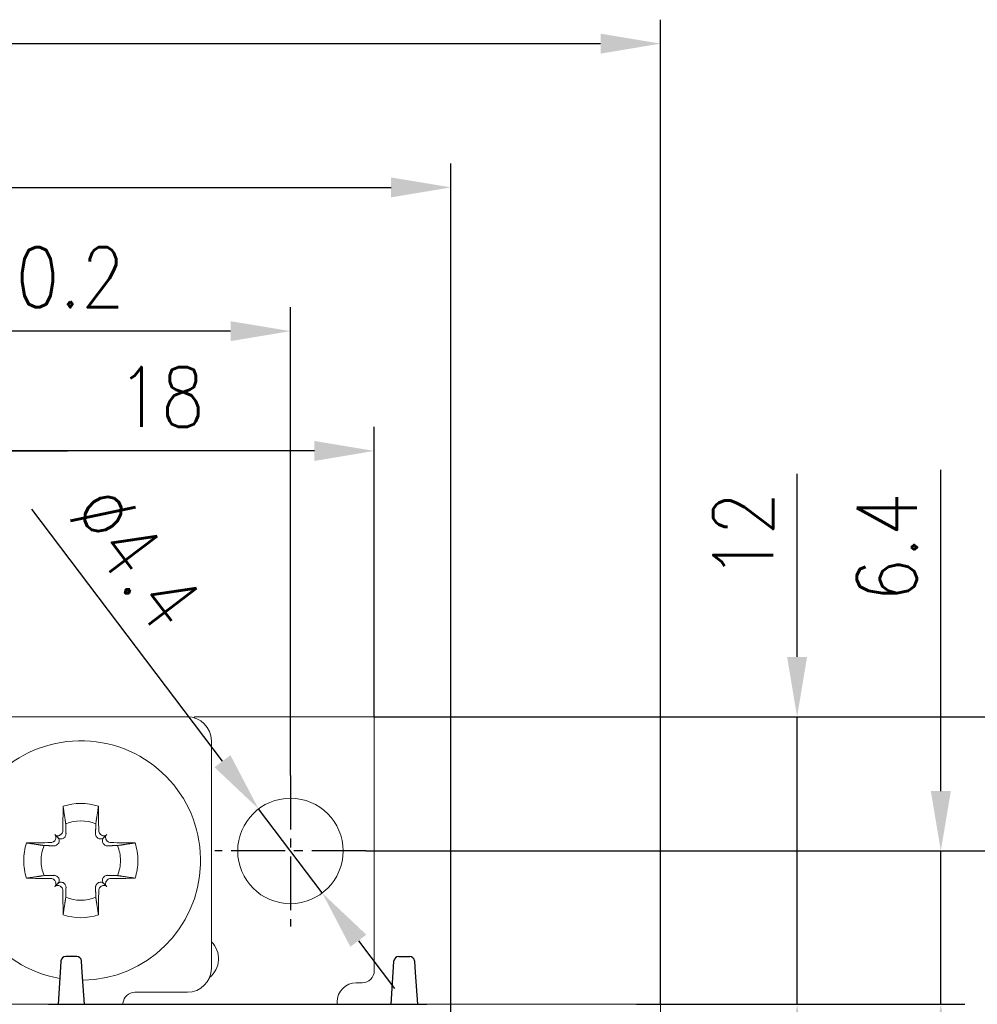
# Model space of a CAD drawing. Header units: millimetres. Extents: x -556 to 0, y -1 to 403.
# Tile 47 of 48: x -97 to -57, y 248 to 289. Entities that reach past the tile are written whole.
import ezdxf

# ---------------------------------------------------------------- set-up
doc = ezdxf.new("R2010")
doc.units = ezdxf.units.MM
doc.header["$LTSCALE"] = 3
doc.linetypes.add('CENTER2', pattern=[1.125, 0.75, -0.125, 0.125, -0.125])
doc.layers.get('DEFPOINTS').update_dxf_attribs({"color": 3})
doc.layers.add('0-CL', color=3, linetype='CENTER2')
doc.layers.add('0-DIM', color=3, linetype='Continuous')
doc.styles.add('ROMANS', font='romans.shx', dxfattribs={"width": 0.85})
doc.dimstyles.new('STAND01', dxfattribs={"dimtxt": 2.5, "dimasz": 2.5, "dimexe": 1, "dimexo": 0, "dimgap": 1, "dimtad": 1, "dimdec": 8, "dimdsep": 46, "dimtxsty": 'ROMANS', "dimcen": 0.09, "dimadec": 8, "dimazin": 2, "dimtp": 0.05, "dimtm": 0.05, "dimtfac": 0.6, "dimtdec": 8, "dimtmove": 0, "dimatfit": 0, "dimfxl": 1, "dimtolj": 1, "dimarcsym": 0})

# ---------------------------------------------------------------- blocks, each defined once
blk = doc.blocks.new('*D56')
at = {"layer": '0-DIM', "color": 0, "lineweight": -2}
for p, q in [((-644.937, 257.847), (-652.9, 268.368)), ((-640.772, 252.346), (-643.428, 255.854)), ((-639.263, 250.353), (-637.754, 248.359))]:
    blk.add_line(p, q, dxfattribs=at)
at = {"layer": '0-DIM', "color": 0}
for points in [[(-644.604, 258.099), (-645.269, 257.596), (-643.428, 255.854)], [(-638.931, 250.604), (-639.596, 250.101), (-640.772, 252.346)]]:
    blk.add_solid(points, dxfattribs=at)
at = {"layer": 'DEFPOINTS', "color": 0}
for p in [(-643.428, 255.854), (-640.772, 252.346)]:
    blk.add_point(p, dxfattribs=at)
at = {"layer": '0-DIM', "color": 0, "insert": (-648.549, 266.347), "char_height": 2.5, "attachment_point": 5, "rotation": 307.124, "style": 'ROMANS'}
blk.add_mtext('\\A1;∅4.4', dxfattribs=at)
blk = doc.blocks.new('*D57')
at = {"layer": '0-DIM', "color": 0, "lineweight": -2}
for p, q in [((-689.2, 246.7), (-689.2, 282.798)), ((-635.4, 246.7), (-635.4, 282.798)), ((-686.7, 281.798), (-637.9, 281.798))]:
    blk.add_line(p, q, dxfattribs=at)
at = {"layer": '0-DIM', "color": 0}
for points in [[(-686.7, 282.214), (-686.7, 281.381), (-689.2, 281.798)], [(-637.9, 282.214), (-637.9, 281.381), (-635.4, 281.798)]]:
    blk.add_solid(points, dxfattribs=at)
at = {"layer": 'DEFPOINTS', "color": 0}
for p in [(-635.4, 281.798), (-689.2, 246.7), (-635.4, 246.7)]:
    blk.add_point(p, dxfattribs=at)
at = {"layer": '0-DIM', "color": 0, "insert": (-662.3, 284.048), "char_height": 2.5, "attachment_point": 5, "style": 'ROMANS'}
blk.add_mtext('\\A1;54', dxfattribs=at)
blk = doc.blocks.new('*D58')
at = {"layer": '0-DIM', "color": 0, "lineweight": -2}
for p, q in [((-662.3, 247.7), (-662.3, 276.798)), ((-642.1, 257.25), (-642.1, 276.798)), ((-644.6, 275.798), (-659.8, 275.798))]:
    blk.add_line(p, q, dxfattribs=at)
at = {"layer": '0-DIM', "color": 0}
for points in [[(-659.8, 276.214), (-659.8, 275.381), (-662.3, 275.798)], [(-644.6, 276.214), (-644.6, 275.381), (-642.1, 275.798)]]:
    blk.add_solid(points, dxfattribs=at)
at = {"layer": 'DEFPOINTS', "color": 0}
for p in [(-662.3, 275.798), (-642.1, 257.25), (-662.3, 247.7)]:
    blk.add_point(p, dxfattribs=at)
at = {"layer": '0-DIM', "color": 0, "insert": (-652.2, 278.048), "char_height": 2.5, "attachment_point": 5, "style": 'ROMANS'}
blk.add_mtext('\\A1;20.2', dxfattribs=at)
blk = doc.blocks.new('*D59')
at = {"layer": '0-DIM', "color": 0, "lineweight": -2}
for p, q in [((-662.3, 247.7), (-662.3, 271.798)), ((-656.4, 259.7), (-656.4, 271.798)), ((-664.8, 270.798), (-673.651, 270.798)), ((-656.4, 270.798), (-662.3, 270.798)), ((-653.9, 270.798), (-651.4, 270.798))]:
    blk.add_line(p, q, dxfattribs=at)
at = {"layer": '0-DIM', "color": 0}
for points in [[(-664.8, 271.214), (-664.8, 270.381), (-662.3, 270.798)], [(-653.9, 271.214), (-653.9, 270.381), (-656.4, 270.798)]]:
    blk.add_solid(points, dxfattribs=at)
at = {"layer": 'DEFPOINTS', "color": 0}
for p in [(-662.3, 270.798), (-656.4, 259.7), (-662.3, 247.7)]:
    blk.add_point(p, dxfattribs=at)
at = {"layer": '0-DIM', "color": 0, "insert": (-670.476, 273.048), "char_height": 2.5, "attachment_point": 5, "style": 'ROMANS'}
blk.add_mtext('\\A1;5.9', dxfattribs=at)
blk = doc.blocks.new('*D60')
at = {"layer": '0-DIM', "color": 0, "lineweight": -2}
for p, q in [((-656.4, 259.7), (-656.4, 271.798)), ((-638.6, 259.7), (-638.6, 271.798)), ((-641.1, 270.798), (-653.9, 270.798))]:
    blk.add_line(p, q, dxfattribs=at)
at = {"layer": '0-DIM', "color": 0}
for points in [[(-653.9, 271.214), (-653.9, 270.381), (-656.4, 270.798)], [(-641.1, 271.214), (-641.1, 270.381), (-638.6, 270.798)]]:
    blk.add_solid(points, dxfattribs=at)
at = {"layer": 'DEFPOINTS', "color": 0}
for p in [(-656.4, 270.798), (-656.4, 259.7), (-638.6, 259.7)]:
    blk.add_point(p, dxfattribs=at)
at = {"layer": '0-DIM', "color": 0, "insert": (-647.5, 273.048), "char_height": 2.5, "attachment_point": 5, "style": 'ROMANS'}
blk.add_mtext('\\A1;18', dxfattribs=at)
blk = doc.blocks.new('*D61')
at = {"layer": '0-DIM', "color": 0, "lineweight": -2}
for p, q in [((-626.65, 247.7), (-613.95, 247.7)), ((-614.95, 160.2), (-614.95, 245.2)), ((-626.65, 157.7), (-613.95, 157.7))]:
    blk.add_line(p, q, dxfattribs=at)
at = {"layer": '0-DIM', "color": 0}
for points in [[(-615.367, 245.2), (-614.533, 245.2), (-614.95, 247.7)], [(-615.367, 160.2), (-614.533, 160.2), (-614.95, 157.7)]]:
    blk.add_solid(points, dxfattribs=at)
at = {"layer": 'DEFPOINTS', "color": 0}
for p in [(-626.65, 247.7), (-614.95, 247.7), (-626.65, 157.7)]:
    blk.add_point(p, dxfattribs=at)
at = {"layer": '0-DIM', "color": 0, "insert": (-617.2, 202.7), "char_height": 2.5, "attachment_point": 5, "rotation": 90, "style": 'ROMANS'}
blk.add_mtext('\\A1;90', dxfattribs=at)
blk = doc.blocks.new('*D66')
at = {"layer": '0-DIM', "color": 0, "lineweight": -2}
for p, q in [((-638.95, 254.1), (-608.95, 254.1)), ((-609.95, 156.2), (-609.95, 251.6)), ((-640.35, 153.7), (-608.95, 153.7))]:
    blk.add_line(p, q, dxfattribs=at)
at = {"layer": '0-DIM', "color": 0}
for points in [[(-610.367, 251.6), (-609.533, 251.6), (-609.95, 254.1)], [(-610.367, 156.2), (-609.533, 156.2), (-609.95, 153.7)]]:
    blk.add_solid(points, dxfattribs=at)
at = {"layer": 'DEFPOINTS', "color": 0}
for p in [(-638.95, 254.1), (-609.95, 254.1), (-640.35, 153.7)]:
    blk.add_point(p, dxfattribs=at)
at = {"layer": '0-DIM', "color": 0, "insert": (-612.2, 203.9), "char_height": 2.5, "attachment_point": 5, "rotation": 90, "style": 'ROMANS'}
blk.add_mtext('\\A1;100.4', dxfattribs=at)
blk = doc.blocks.new('*D69')
at = {"layer": '0-DIM', "color": 0, "lineweight": -2}
for p, q in [((-697.95, 247.7), (-697.95, 288.798)), ((-626.65, 247.7), (-626.65, 288.798)), ((-695.45, 287.798), (-629.15, 287.798))]:
    blk.add_line(p, q, dxfattribs=at)
at = {"layer": '0-DIM', "color": 0}
for points in [[(-695.45, 288.214), (-695.45, 287.381), (-697.95, 287.798)], [(-629.15, 288.214), (-629.15, 287.381), (-626.65, 287.798)]]:
    blk.add_solid(points, dxfattribs=at)
at = {"layer": 'DEFPOINTS', "color": 0}
for p in [(-626.65, 287.798), (-697.95, 247.7), (-626.65, 247.7)]:
    blk.add_point(p, dxfattribs=at)
at = {"layer": '0-DIM', "color": 0, "insert": (-662.3, 290.703), "char_height": 2.5, "attachment_point": 5, "style": 'ROMANS'}
blk.add_mtext('\\A1;72 [28.4"]', dxfattribs=at)
blk = doc.blocks.new('*D70')
at = {"layer": '0-DIM', "color": 0, "lineweight": -2}
for p, q in [((-638.6, 259.7), (-600.65, 259.7)), ((-601.65, 257.2), (-601.65, 152.2)), ((-668.7, 149.7), (-600.65, 149.7))]:
    blk.add_line(p, q, dxfattribs=at)
at = {"layer": '0-DIM', "color": 0}
for points in [[(-602.067, 257.2), (-601.233, 257.2), (-601.65, 259.7)], [(-602.067, 152.2), (-601.233, 152.2), (-601.65, 149.7)]]:
    blk.add_solid(points, dxfattribs=at)
at = {"layer": 'DEFPOINTS', "color": 0}
for p in [(-638.6, 259.7), (-668.7, 149.7), (-601.65, 149.7)]:
    blk.add_point(p, dxfattribs=at)
at = {"layer": '0-DIM', "color": 0, "insert": (-604.555, 204.7), "char_height": 2.5, "attachment_point": 5, "rotation": 90, "style": 'ROMANS'}
blk.add_mtext('\\A1;110 [4.33"]', dxfattribs=at)
blk = doc.blocks.new('*D80')
at = {"layer": '0-DIM', "color": 0, "lineweight": -2}
for p, q in [((-614.95, 256.6), (-614.95, 270.006)), ((-638.95, 254.1), (-613.95, 254.1)), ((-614.95, 247.7), (-614.95, 254.1)), ((-627.65, 247.7), (-613.95, 247.7)), ((-614.95, 245.2), (-614.95, 242.7))]:
    blk.add_line(p, q, dxfattribs=at)
at = {"layer": '0-DIM', "color": 0}
for points in [[(-615.367, 256.6), (-614.533, 256.6), (-614.95, 254.1)], [(-615.367, 245.2), (-614.533, 245.2), (-614.95, 247.7)]]:
    blk.add_solid(points, dxfattribs=at)
at = {"layer": 'DEFPOINTS', "color": 0}
for p in [(-638.95, 254.1), (-614.95, 254.1), (-627.65, 247.7)]:
    blk.add_point(p, dxfattribs=at)
at = {"layer": '0-DIM', "color": 0, "insert": (-617.2, 266.779), "char_height": 2.5, "attachment_point": 5, "rotation": 90, "style": 'ROMANS'}
blk.add_mtext('\\A1;6.4', dxfattribs=at)
blk = doc.blocks.new('*D81')
at = {"layer": '0-DIM', "color": 0, "lineweight": -2}
for p, q in [((-620.95, 262.2), (-620.95, 269.837)), ((-638.6, 259.7), (-619.95, 259.7)), ((-620.95, 247.7), (-620.95, 259.7)), ((-627.65, 247.7), (-619.95, 247.7)), ((-620.95, 245.2), (-620.95, 242.7))]:
    blk.add_line(p, q, dxfattribs=at)
at = {"layer": '0-DIM', "color": 0}
for points in [[(-621.367, 262.2), (-620.533, 262.2), (-620.95, 259.7)], [(-621.367, 245.2), (-620.533, 245.2), (-620.95, 247.7)]]:
    blk.add_solid(points, dxfattribs=at)
at = {"layer": 'DEFPOINTS', "color": 0}
for p in [(-638.6, 259.7), (-620.95, 259.7), (-627.65, 247.7)]:
    blk.add_point(p, dxfattribs=at)
at = {"layer": '0-DIM', "color": 0, "insert": (-623.2, 267.268), "char_height": 2.5, "attachment_point": 5, "rotation": 90, "style": 'ROMANS'}
blk.add_mtext('\\A1;12', dxfattribs=at)
blk = doc.blocks.new('CGI1030-01')
at = {"linetype": 'Continuous', "lineweight": 0}
for p, q in [((-90.4, 259.7), (-98.7, 259.7)), ((-82.6, 259.7), (-90.1, 259.7)), ((-90.1, 259.7), (-90.1, 259.6539392)), ((-82.6, 258), (-82.6, 259.7)), ((-89.4, 258.7), (-89.4, 249.2)), ((-82.6, 258), (-82.6, 249.1)), ((-95.81032679, 254.66032679), (-95.93867431, 254.78867431)), ((-93.88967321, 254.66032679), (-93.76132569, 254.78867431)), ((-95.81032679, 252.73967321), (-95.93867431, 252.61132569)), ((-93.88967321, 252.73967321), (-93.76132569, 252.61132569)), ((-83.1, 248.6), (-83.35, 248.6)), ((-92.59183441, 248.2), (-90.4, 248.2)), ((-71.15, 247.7), (-141.45, 247.7)), ((-96.2, 247.7), (-98.4, 247.7)), ((-96.2, 247.7), (-80.4, 247.7)), ((-96.2, 247.7), (-80.4, 247.7)), ((-93.08993176, 247.74357787), (-93.09374433, 247.7)), ((-84.15, 247.8), (-84.15, 247.7)), ((-70.65, 247.7), (-71.15, 247.7)), ((-70.65, 157.7), (-70.65, 247.7))]:
    blk.add_line(p, q, dxfattribs=at)
for p, q in [((-95.68020202, 249.49696957), (-95.69548228, 249.26776581)), ((-95.67911308, 249.5133038), (-95.68020202, 249.49696957)), ((-95.02044395, 249.7), (-95.47955604, 249.7)), ((-94.81979797, 249.49696957), (-94.82088692, 249.5133038)), ((-94.80451772, 249.26776581), (-94.81979797, 249.49696957)), ((-81.79548228, 249.26776581), (-81.78020203, 249.49696957)), ((-81.78020203, 249.49696957), (-81.77911308, 249.5133038)), ((-81.57955605, 249.7), (-81.12044395, 249.7)), ((-80.92088692, 249.5133038), (-80.91979797, 249.49696957)), ((-80.91979797, 249.49696957), (-80.90451772, 249.26776581)), ((-95.69548228, 249.26776581), (-95.71160742, 249.0258887)), ((-94.78839258, 249.0258887), (-94.80451772, 249.26776581)), ((-81.81160742, 249.0258887), (-81.79548228, 249.26776581)), ((-80.90451772, 249.26776581), (-80.88839258, 249.0258887)), ((-95.71160742, 249.0258887), (-95.8, 247.7)), ((-94.7, 247.7), (-94.78839258, 249.0258887)), ((-81.9, 247.7), (-81.81160742, 249.0258887)), ((-80.88839258, 249.0258887), (-80.8, 247.7)), ((-96.2, 247.7), (-80.4, 247.7)), ((-96.2, 247.7), (-80.4, 247.7))]:
    blk.add_line(p, q)
blk.add_circle((-86.1, 254.1), 2.2, dxfattribs=at)
for centre, radius, start, end in [((-90.4, 258.7), 1, 0, 90), ((-94.85, 253.7), 5, 270.954443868, 259.884653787), ((-94.85, 253.7), 2.38382132, 71.985143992, 108.014856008), ((-94.85, 253.7), 1.6552079, 67.74411838, 112.25588162), ((-94.85, 253.7), 2.38382132, 161.985143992, 179.999999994), ((-94.85, 253.7), 2.38382132, 0.000000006, 18.014856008), ((-94.85, 253.7), 1.6552079, 157.74411838, 179.999999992), ((-94.85, 253.7), 1.6552079, 0.000000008, 22.25588162), ((-94.85, 253.7), 2.38382132, 180.000000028, 198.014856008), ((-94.85, 253.7), 1.6552079, 180.00000004, 202.25588162), ((-94.85, 253.7), 1.6552079, 337.74411838, 359.99999996), ((-94.85, 253.7), 2.38382132, 341.985143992, 359.999999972), ((-94.85, 253.7), 1.6552079, 247.74411838, 292.25588162), ((-94.85, 253.7), 2.38382132, 251.985143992, 288.014856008), ((-90.1, 249.6), 1, 308.652590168, 45.572995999), ((-90.4, 249.2), 1, 270, 0), ((-83.1, 249.1), 0.5, 270, 0), ((-83.35, 247.8), 0.8, 90, 180), ((-92.59183441, 247.7), 0.5, 90, 175)]:
    blk.add_arc(centre, radius, start, end, dxfattribs=at)
for centre, start, end in [((-95.47955604, 249.5), 90, 176.185925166), ((-95.02044395, 249.5), 3.814074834, 90), ((-81.57955605, 249.5), 90, 176.185925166), ((-81.12044395, 249.5), 3.814074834, 90)]:
    blk.add_arc(centre, 0.2, start, end)
for centre, major_axis, ratio, start_param, end_param in [((-94.86115001, 253.69996938), (0.02746563, -9.99995603), 0.0739127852, 4.4834980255, 4.5873676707), ((-94.83884999, 253.69996938), (-0.02746563, -9.99995603), 0.0739127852, 1.6958176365, 1.7996872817), ((-95.07004918, 253.92004918), (-7.06760521, -7.06760521), 0.1045284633, 4.690348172, 4.6938336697), ((-94.62995082, 253.92004918), (7.06760521, -7.06760521), 0.1045284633, 1.5893516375, 1.5928371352), ((-94.84996937, 253.71115001), (9.99995603, -0.02746563), 0.0739127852, 1.6958176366, 1.7996872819), ((-95.07004918, 253.92004918), (-7.06760521, -7.06760521), 0.1045284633, 4.7309442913, 4.7344297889), ((-94.62995082, 253.92004918), (7.06760521, -7.06760521), 0.1045284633, 1.5487555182, 1.5522410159), ((-94.85003062, 253.71115001), (9.99995603, 0.02746563), 0.0739127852, 1.3419053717, 1.445775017), ((-94.84996937, 253.68884999), (-9.99995603, -0.02746563), 0.0739127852, 1.3419053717, 1.445775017), ((-95.07004918, 253.47995082), (7.06760521, -7.06760521), 0.1045284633, 4.6903481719, 4.6938336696), ((-94.62995082, 253.47995082), (-7.06760521, -7.06760521), 0.1045284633, 1.5893516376, 1.5928371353), ((-94.85003062, 253.68884999), (-9.99995603, 0.02746563), 0.0739127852, 1.6958176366, 1.7996872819), ((-95.07004918, 253.47995082), (7.06760521, -7.06760521), 0.1045284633, 4.7309442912, 4.7344297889), ((-94.86115001, 253.70003062), (-0.02746563, -9.99995603), 0.0739127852, 4.8374102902, 4.9412799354), ((-94.83884999, 253.70003062), (0.02746563, -9.99995603), 0.0739127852, 1.3419053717, 1.445775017), ((-94.62995082, 253.47995082), (-7.06760521, -7.06760521), 0.1045284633, 1.5487555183, 1.552241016)]:
    blk.add_ellipse(centre, major_axis=major_axis, ratio=ratio, start_param=start_param, end_param=end_param, dxfattribs=at)
for points, weights in [([(-95.47689944, 255.23189761), (-95.52140407, 255.53119444), (-95.58722911, 255.96695772)], [1, 1.05243701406, 1.06785659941]), ([(-94.11277088, 255.96695772), (-94.17859592, 255.53119444), (-94.22310056, 255.23189761)], [1.06785659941, 1.05243701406, 1]), ([(-95.46654158, 254.81351943), (-95.47091745, 254.99512435), (-95.47689944, 255.23189761)], [1.20760574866, 1.11053776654, 1]), ([(-94.22310056, 255.23189761), (-94.22908255, 254.99512435), (-94.23345841, 254.81351943)], [1, 1.11053776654, 1.20760574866]), ([(-97.11695772, 254.43722911), (-96.68119444, 254.37140407), (-96.38189761, 254.32689944)], [1.06785659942, 1.05243701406, 1]), ([(-95.54304068, 254.65530886), (-95.53082761, 254.66765834), (-95.51856087, 254.68008711)], [1.20940093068, 1.20789691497, 1.20611527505]), ([(-94.18143913, 254.68008711), (-94.16917239, 254.66765834), (-94.15695931, 254.65530886)], [1.20611527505, 1.20789691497, 1.20940093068]), ([(-93.31810239, 254.32689944), (-93.01880556, 254.37140407), (-92.58304228, 254.43722911)], [1, 1.05243701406, 1.06785659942]), ([(-96.38189761, 254.32689944), (-96.14512435, 254.32091745), (-95.96351943, 254.31654158)], [1, 1.11053776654, 1.20760574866]), ([(-95.83008711, 254.36856087), (-95.81765834, 254.3808276), (-95.80530886, 254.39304068)], [1.20611527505, 1.20789691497, 1.20940093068]), ([(-93.89469114, 254.39304068), (-93.88234165, 254.3808276), (-93.86991289, 254.36856087)], [1.20940093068, 1.20789691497, 1.20611527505]), ([(-93.73648057, 254.31654158), (-93.55487564, 254.32091745), (-93.31810239, 254.32689944)], [1.20760574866, 1.11053776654, 1]), ([(-97.11695772, 252.96277089), (-96.68119444, 253.02859593), (-96.38189761, 253.07310056)], [1.06785659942, 1.05243701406, 1]), ([(-96.38189761, 253.07310056), (-96.14512435, 253.07908255), (-95.96351943, 253.08345841)], [1, 1.11053776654, 1.20760574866]), ([(-95.83008711, 253.03143913), (-95.81765834, 253.01917239), (-95.80530886, 253.00695931)], [1.20611527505, 1.20789691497, 1.20940093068]), ([(-93.89469114, 253.00695931), (-93.88234165, 253.01917239), (-93.86991289, 253.03143913)], [1.20940093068, 1.20789691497, 1.20611527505]), ([(-93.73648057, 253.08345841), (-93.55487564, 253.07908255), (-93.31810239, 253.07310056)], [1.20760574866, 1.11053776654, 1]), ([(-93.31810239, 253.07310056), (-93.01880556, 253.02859593), (-92.58304228, 252.96277089)], [1, 1.05243701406, 1.06785659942]), ([(-95.54304068, 252.74469114), (-95.53082761, 252.73234166), (-95.51856087, 252.71991289)], [1.20940093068, 1.20789691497, 1.20611527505]), ([(-95.46654158, 252.58648057), (-95.47091745, 252.40487564), (-95.47689944, 252.16810239)], [1.20760574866, 1.11053776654, 1]), ([(-94.22310056, 252.16810239), (-94.22908255, 252.40487564), (-94.23345841, 252.58648057)], [1, 1.11053776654, 1.20760574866]), ([(-94.18143913, 252.71991289), (-94.16917239, 252.73234166), (-94.15695931, 252.74469114)], [1.20611527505, 1.20789691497, 1.20940093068]), ([(-95.47689944, 252.16810239), (-95.52140407, 251.86880556), (-95.58722911, 251.43304228)], [1, 1.05243701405, 1.06785659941]), ([(-94.11277088, 251.43304228), (-94.17859592, 251.86880556), (-94.22310056, 252.16810239)], [1.06785659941, 1.05243701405, 1])]:
    blk.add_rational_spline(points, weights, degree=2, dxfattribs=at)
for points, knots in [([(-95.65287253, 254.81439877), (-95.65286966, 254.81440163), (-95.65286679, 254.81440448), (-95.63533867, 254.83185427), (-95.62145894, 254.85293963), (-95.6124493, 254.87434123), (-95.60343352, 254.89575742), (-95.5980913, 254.92034587), (-95.5979306, 254.94490844)], [-0.06989304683, -0.06989304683, -0.06989304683, -0.06989304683, -0.06988160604, -0.06988160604, 0, 0, 0, 0.06992925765, 0.06992925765, 0.06992925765, 0.06992925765]), ([(-95.51856087, 254.68008711), (-95.51058434, 254.688169), (-95.50328456, 254.69714269), (-95.48471552, 254.72511944), (-95.47616188, 254.74581654), (-95.46790602, 254.78085265), (-95.46614696, 254.79714187), (-95.46654158, 254.81351943)], [-0.25295973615, -0.25295973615, -0.25295973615, -0.25295973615, -0.21782125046, -0.21782125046, -0.15007658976, -0.15007658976, -0.09817299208, -0.09817299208, -0.09817299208, -0.09817299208]), ([(-94.23345841, 254.81351943), (-94.23385304, 254.79714187), (-94.23209398, 254.78085265), (-94.22383811, 254.74581654), (-94.21528448, 254.72511944), (-94.19671544, 254.69714269), (-94.18941566, 254.688169), (-94.18143913, 254.68008711)], [0.09817299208, 0.09817299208, 0.09817299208, 0.09817299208, 0.15007658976, 0.15007658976, 0.21782125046, 0.21782125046, 0.25295973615, 0.25295973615, 0.25295973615, 0.25295973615]), ([(-94.1020694, 254.94490844), (-94.1019087, 254.92034587), (-94.09656648, 254.89575742), (-94.0875507, 254.87434123), (-94.07854106, 254.85293963), (-94.06466133, 254.83185427), (-94.04713321, 254.81440448), (-94.04713034, 254.81440163), (-94.04712747, 254.81439877)], [-0.06992925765, -0.06992925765, -0.06992925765, -0.06992925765, 0, 0, 0, 0.06988160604, 0.06988160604, 0.06989304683, 0.06989304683, 0.06989304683, 0.06989304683]), ([(-96.09490844, 254.4479306), (-96.07034587, 254.4480913), (-96.04575742, 254.45343352), (-96.02434123, 254.4624493), (-96.00293963, 254.47145894), (-95.98185427, 254.48533867), (-95.96440448, 254.50286679), (-95.96440163, 254.50286966), (-95.96439877, 254.50287253)], [-0.06992925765, -0.06992925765, -0.06992925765, -0.06992925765, 0, 0, 0, 0.06988160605, 0.06988160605, 0.06989304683, 0.06989304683, 0.06989304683, 0.06989304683]), ([(-95.939822, 254.52755383), (-95.93981408, 254.52756177), (-95.93980617, 254.52756972), (-95.92337237, 254.54407332), (-95.90910401, 254.56492387), (-95.89010563, 254.61052805), (-95.88537558, 254.63528167), (-95.88527373, 254.65845716), (-95.88517182, 254.68164708), (-95.88968964, 254.70634627), (-95.908292, 254.75170781), (-95.92237626, 254.77237027), (-95.93865857, 254.78865857), (-95.93866644, 254.78866644), (-95.93867431, 254.78867431)], [-0.13973193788, -0.13973193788, -0.13973193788, -0.13973193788, -0.13969828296, -0.13969828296, -0.06984914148, -0.06984914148, 0, 0, 0, 0.06989261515, 0.06989261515, 0.1397852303, 0.1397852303, 0.13981901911, 0.13981901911, 0.13981901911, 0.13981901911]), ([(-95.93867431, 254.78867431), (-95.93866644, 254.78866644), (-95.93865857, 254.78865857), (-95.92237027, 254.77237626), (-95.90170781, 254.758292), (-95.85634627, 254.73968964), (-95.83164708, 254.73517182), (-95.80845716, 254.73527373), (-95.78528167, 254.73537558), (-95.76052805, 254.74010563), (-95.71492387, 254.75910401), (-95.69407332, 254.77337237), (-95.67756972, 254.78980617), (-95.67756177, 254.78981408), (-95.67755383, 254.789822)], [-0.13981901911, -0.13981901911, -0.13981901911, -0.13981901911, -0.1397852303, -0.1397852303, -0.06989261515, -0.06989261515, 0, 0, 0, 0.06984914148, 0.06984914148, 0.13969828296, 0.13969828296, 0.13973193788, 0.13973193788, 0.13973193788, 0.13973193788]), ([(-95.80530886, 254.39304068), (-95.79899241, 254.39928736), (-95.7932342, 254.40593083), (-95.77550768, 254.42958113), (-95.76526256, 254.44988838), (-95.75312701, 254.49259936), (-95.75121492, 254.51499969), (-95.75432523, 254.55803172), (-95.76033709, 254.58169866), (-95.78049918, 254.62500197), (-95.79464361, 254.64464361), (-95.81032679, 254.66032679)], [0.25797422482, 0.25797422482, 0.25797422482, 0.25797422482, 0.28558620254, 0.28558620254, 0.3535988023, 0.3535988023, 0.42161140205, 0.42161140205, 0.49706211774, 0.49706211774, 0.57251283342, 0.57251283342, 0.57251283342, 0.57251283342]), ([(-95.81032679, 254.66032679), (-95.79464361, 254.64464361), (-95.77500197, 254.63049918), (-95.73169866, 254.61033709), (-95.70803172, 254.60432523), (-95.66499969, 254.60121492), (-95.64259936, 254.60312701), (-95.59988838, 254.61526256), (-95.57958113, 254.62550768), (-95.55593083, 254.6432342), (-95.54928736, 254.64899241), (-95.54304068, 254.65530886)], [0.69104318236, 0.69104318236, 0.69104318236, 0.69104318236, 0.76649389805, 0.76649389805, 0.84194461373, 0.84194461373, 0.90995721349, 0.90995721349, 0.97796981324, 0.97796981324, 1.00558179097, 1.00558179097, 1.00558179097, 1.00558179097]), ([(-94.15695931, 254.65530886), (-94.15071264, 254.64899241), (-94.14406917, 254.6432342), (-94.12041887, 254.62550768), (-94.10011162, 254.61526256), (-94.05740064, 254.60312701), (-94.03500031, 254.60121492), (-93.99196828, 254.60432523), (-93.96830134, 254.61033709), (-93.92499803, 254.63049918), (-93.90535639, 254.64464361), (-93.88967321, 254.66032679)], [0.25797422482, 0.25797422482, 0.25797422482, 0.25797422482, 0.28558620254, 0.28558620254, 0.3535988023, 0.3535988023, 0.42161140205, 0.42161140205, 0.49706211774, 0.49706211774, 0.57251283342, 0.57251283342, 0.57251283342, 0.57251283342]), ([(-94.02244617, 254.789822), (-94.02243822, 254.78981408), (-94.02243028, 254.78980617), (-94.00592667, 254.77337237), (-93.98507612, 254.75910401), (-93.93947194, 254.74010563), (-93.91471832, 254.73537558), (-93.89154283, 254.73527373), (-93.86834729, 254.73517179), (-93.8436425, 254.73969182), (-93.79827244, 254.75830253), (-93.77760706, 254.77239293), (-93.76132569, 254.78867431)], [-0.13973193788, -0.13973193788, -0.13973193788, -0.13973193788, -0.13969828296, -0.13969828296, -0.06984914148, -0.06984914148, 0, 0, 0, 0.06990957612, 0.06990957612, 0.13981915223, 0.13981915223, 0.13981915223, 0.13981915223]), ([(-93.88967321, 254.66032679), (-93.90535639, 254.64464361), (-93.91950082, 254.62500197), (-93.93966291, 254.58169866), (-93.94567477, 254.55803172), (-93.94878507, 254.51499969), (-93.94687299, 254.49259936), (-93.93473744, 254.44988838), (-93.92449231, 254.42958113), (-93.9067658, 254.40593083), (-93.90100759, 254.39928736), (-93.89469114, 254.39304068)], [0.69104318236, 0.69104318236, 0.69104318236, 0.69104318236, 0.76649389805, 0.76649389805, 0.84194461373, 0.84194461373, 0.90995721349, 0.90995721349, 0.97796981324, 0.97796981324, 1.00558179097, 1.00558179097, 1.00558179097, 1.00558179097]), ([(-93.76132569, 254.78867431), (-93.76133356, 254.78866644), (-93.76134143, 254.78865857), (-93.77762373, 254.77237027), (-93.79170799, 254.75170781), (-93.81031035, 254.70634627), (-93.81482818, 254.68164708), (-93.81472627, 254.65845716), (-93.81462441, 254.63528167), (-93.80989437, 254.61052805), (-93.79089598, 254.56492387), (-93.77662763, 254.54407332), (-93.76019383, 254.52756972), (-93.76018591, 254.52756177), (-93.760178, 254.52755383)], [-0.13981901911, -0.13981901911, -0.13981901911, -0.13981901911, -0.1397852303, -0.1397852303, -0.06989261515, -0.06989261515, 0, 0, 0, 0.06984914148, 0.06984914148, 0.13969828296, 0.13969828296, 0.13973193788, 0.13973193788, 0.13973193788, 0.13973193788]), ([(-93.73560123, 254.50287253), (-93.73559837, 254.50286966), (-93.73559551, 254.50286679), (-93.71814573, 254.48533867), (-93.69706037, 254.47145894), (-93.67565877, 254.4624493), (-93.65424257, 254.45343352), (-93.62965413, 254.4480913), (-93.60509155, 254.4479306)], [-0.06989304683, -0.06989304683, -0.06989304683, -0.06989304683, -0.06988160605, -0.06988160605, 0, 0, 0, 0.06992925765, 0.06992925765, 0.06992925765, 0.06992925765]), ([(-95.96351943, 254.31654158), (-95.94714187, 254.31614696), (-95.93085265, 254.31790602), (-95.89581654, 254.32616188), (-95.87511944, 254.33471552), (-95.84714269, 254.35328456), (-95.838169, 254.36058433), (-95.83008711, 254.36856087)], [0.09817299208, 0.09817299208, 0.09817299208, 0.09817299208, 0.15007658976, 0.15007658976, 0.21782125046, 0.21782125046, 0.25295973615, 0.25295973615, 0.25295973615, 0.25295973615]), ([(-93.86991289, 254.36856087), (-93.861831, 254.36058433), (-93.85285731, 254.35328456), (-93.82488055, 254.33471552), (-93.80418346, 254.32616188), (-93.76914735, 254.31790602), (-93.75285813, 254.31614696), (-93.73648057, 254.31654158)], [-0.25295973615, -0.25295973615, -0.25295973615, -0.25295973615, -0.21782125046, -0.21782125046, -0.15007658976, -0.15007658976, -0.09817299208, -0.09817299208, -0.09817299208, -0.09817299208]), ([(-95.96439877, 252.89712747), (-95.96440163, 252.89713034), (-95.96440448, 252.89713321), (-95.98185427, 252.91466133), (-96.00293963, 252.92854106), (-96.02434123, 252.9375507), (-96.04575742, 252.94656648), (-96.07034587, 252.9519087), (-96.09490844, 252.9520694)], [-0.06989304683, -0.06989304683, -0.06989304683, -0.06989304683, -0.06988160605, -0.06988160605, 0, 0, 0, 0.06992925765, 0.06992925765, 0.06992925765, 0.06992925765]), ([(-95.96351943, 253.08345841), (-95.94714187, 253.08385304), (-95.93085265, 253.08209398), (-95.89581654, 253.07383811), (-95.87511944, 253.06528448), (-95.84714269, 253.04671544), (-95.838169, 253.03941566), (-95.83008711, 253.03143913)], [0.09817299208, 0.09817299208, 0.09817299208, 0.09817299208, 0.15007658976, 0.15007658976, 0.21782125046, 0.21782125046, 0.25295973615, 0.25295973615, 0.25295973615, 0.25295973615]), ([(-95.93867431, 252.61132569), (-95.93866644, 252.61133356), (-95.93865857, 252.61134143), (-95.92237626, 252.62762973), (-95.908292, 252.64829219), (-95.88968964, 252.69365373), (-95.88517182, 252.71835292), (-95.88527373, 252.74154284), (-95.88537558, 252.76471833), (-95.89010563, 252.78947195), (-95.90910401, 252.83507612), (-95.92337237, 252.85592667), (-95.93980617, 252.87243028), (-95.93981408, 252.87243822), (-95.939822, 252.87244617)], [-0.13981901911, -0.13981901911, -0.13981901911, -0.13981901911, -0.1397852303, -0.1397852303, -0.06989261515, -0.06989261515, 0, 0, 0, 0.06984914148, 0.06984914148, 0.13969828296, 0.13969828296, 0.13973193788, 0.13973193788, 0.13973193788, 0.13973193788]), ([(-95.80530886, 253.00695931), (-95.79899241, 253.00071264), (-95.7932342, 252.99406917), (-95.77550768, 252.97041887), (-95.76526256, 252.95011162), (-95.75312701, 252.90740064), (-95.75121492, 252.88500031), (-95.75432523, 252.84196828), (-95.76033709, 252.81830134), (-95.78049918, 252.77499803), (-95.79464361, 252.75535639), (-95.81032679, 252.73967321)], [0.25797422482, 0.25797422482, 0.25797422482, 0.25797422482, 0.28558620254, 0.28558620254, 0.3535988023, 0.3535988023, 0.42161140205, 0.42161140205, 0.49706211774, 0.49706211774, 0.57251283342, 0.57251283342, 0.57251283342, 0.57251283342]), ([(-95.81032679, 252.73967321), (-95.79464361, 252.75535639), (-95.77500197, 252.76950082), (-95.73169866, 252.78966291), (-95.70803172, 252.79567477), (-95.66499969, 252.79878508), (-95.64259936, 252.79687299), (-95.59988838, 252.78473744), (-95.57958113, 252.77449231), (-95.55593083, 252.7567658), (-95.54928736, 252.75100759), (-95.54304068, 252.74469114)], [0.69104318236, 0.69104318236, 0.69104318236, 0.69104318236, 0.76649389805, 0.76649389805, 0.84194461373, 0.84194461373, 0.90995721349, 0.90995721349, 0.97796981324, 0.97796981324, 1.00558179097, 1.00558179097, 1.00558179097, 1.00558179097]), ([(-94.15695931, 252.74469114), (-94.15071264, 252.75100759), (-94.14406917, 252.7567658), (-94.12041887, 252.77449231), (-94.10011162, 252.78473744), (-94.05740064, 252.79687299), (-94.03500031, 252.79878508), (-93.99196828, 252.79567477), (-93.96830134, 252.78966291), (-93.92499803, 252.76950082), (-93.90535639, 252.75535639), (-93.88967321, 252.73967321)], [0.25797422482, 0.25797422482, 0.25797422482, 0.25797422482, 0.28558620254, 0.28558620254, 0.3535988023, 0.3535988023, 0.42161140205, 0.42161140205, 0.49706211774, 0.49706211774, 0.57251283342, 0.57251283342, 0.57251283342, 0.57251283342]), ([(-93.88967321, 252.73967321), (-93.90535639, 252.75535639), (-93.91950082, 252.77499803), (-93.93966291, 252.81830134), (-93.94567477, 252.84196828), (-93.94878507, 252.88500031), (-93.94687299, 252.90740064), (-93.93473744, 252.95011162), (-93.92449231, 252.97041887), (-93.9067658, 252.99406917), (-93.90100759, 253.00071264), (-93.89469114, 253.00695931)], [0.69104318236, 0.69104318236, 0.69104318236, 0.69104318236, 0.76649389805, 0.76649389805, 0.84194461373, 0.84194461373, 0.90995721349, 0.90995721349, 0.97796981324, 0.97796981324, 1.00558179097, 1.00558179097, 1.00558179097, 1.00558179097]), ([(-93.86991289, 253.03143913), (-93.861831, 253.03941566), (-93.85285731, 253.04671544), (-93.82488055, 253.06528448), (-93.80418346, 253.07383811), (-93.76914735, 253.08209398), (-93.75285813, 253.08385304), (-93.73648057, 253.08345841)], [-0.25295973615, -0.25295973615, -0.25295973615, -0.25295973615, -0.21782125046, -0.21782125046, -0.15007658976, -0.15007658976, -0.09817299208, -0.09817299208, -0.09817299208, -0.09817299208]), ([(-93.760178, 252.87244617), (-93.76018591, 252.87243822), (-93.76019383, 252.87243028), (-93.77662763, 252.85592667), (-93.79089598, 252.83507612), (-93.80989437, 252.78947195), (-93.81462441, 252.76471833), (-93.81472627, 252.74154284), (-93.81482818, 252.71835292), (-93.81031035, 252.69365373), (-93.79170799, 252.64829219), (-93.77762373, 252.62762973), (-93.76134143, 252.61134143), (-93.76133356, 252.61133356), (-93.76132569, 252.61132569)], [-0.13973193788, -0.13973193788, -0.13973193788, -0.13973193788, -0.13969828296, -0.13969828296, -0.06984914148, -0.06984914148, 0, 0, 0, 0.06989261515, 0.06989261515, 0.1397852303, 0.1397852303, 0.13981901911, 0.13981901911, 0.13981901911, 0.13981901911]), ([(-93.60509155, 252.9520694), (-93.62965413, 252.9519087), (-93.65424257, 252.94656648), (-93.67565877, 252.9375507), (-93.69705998, 252.92854123), (-93.71814501, 252.91466181), (-93.73559492, 252.89713381), (-93.73559807, 252.89713064), (-93.73560123, 252.89712747)], [-0.06992925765, -0.06992925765, -0.06992925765, -0.06992925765, 0, 0, 0, 0.06988033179, 0.06988033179, 0.06989296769, 0.06989296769, 0.06989296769, 0.06989296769]), ([(-95.67755383, 252.610178), (-95.67756177, 252.61018592), (-95.67756972, 252.61019383), (-95.69407332, 252.62662763), (-95.71492387, 252.64089599), (-95.76052805, 252.65989437), (-95.78528167, 252.66462441), (-95.80845716, 252.66472627), (-95.83164708, 252.66482818), (-95.85634627, 252.66031035), (-95.90170781, 252.641708), (-95.92237027, 252.62762374), (-95.93865857, 252.61134143), (-95.93866644, 252.61133356), (-95.93867431, 252.61132569)], [-0.13973193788, -0.13973193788, -0.13973193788, -0.13973193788, -0.13969828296, -0.13969828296, -0.06984914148, -0.06984914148, 0, 0, 0, 0.06989261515, 0.06989261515, 0.1397852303, 0.1397852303, 0.13981901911, 0.13981901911, 0.13981901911, 0.13981901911]), ([(-95.5979306, 252.45509155), (-95.5980913, 252.47965413), (-95.60343352, 252.50424258), (-95.6124493, 252.52565877), (-95.62145877, 252.54705998), (-95.63533819, 252.56814501), (-95.65286619, 252.58559492), (-95.65286936, 252.58559807), (-95.65287253, 252.58560123)], [-0.06992925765, -0.06992925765, -0.06992925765, -0.06992925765, 0, 0, 0, 0.06988033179, 0.06988033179, 0.06989296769, 0.06989296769, 0.06989296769, 0.06989296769]), ([(-95.51856087, 252.71991289), (-95.51058434, 252.711831), (-95.50328456, 252.70285731), (-95.48471552, 252.67488055), (-95.47616188, 252.65418346), (-95.46790602, 252.61914735), (-95.46614696, 252.60285813), (-95.46654158, 252.58648057)], [-0.25295973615, -0.25295973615, -0.25295973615, -0.25295973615, -0.21782125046, -0.21782125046, -0.15007658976, -0.15007658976, -0.09817299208, -0.09817299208, -0.09817299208, -0.09817299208]), ([(-94.23345841, 252.58648057), (-94.23385304, 252.60285813), (-94.23209398, 252.61914735), (-94.22383811, 252.65418346), (-94.21528448, 252.67488055), (-94.19671544, 252.70285731), (-94.18941566, 252.711831), (-94.18143913, 252.71991289)], [0.09817299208, 0.09817299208, 0.09817299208, 0.09817299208, 0.15007658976, 0.15007658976, 0.21782125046, 0.21782125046, 0.25295973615, 0.25295973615, 0.25295973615, 0.25295973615]), ([(-94.04712747, 252.58560123), (-94.04713034, 252.58559837), (-94.04713321, 252.58559552), (-94.06466133, 252.56814573), (-94.07854106, 252.54706037), (-94.0875507, 252.52565877), (-94.09656648, 252.50424258), (-94.1019087, 252.47965413), (-94.1020694, 252.45509155)], [-0.06989304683, -0.06989304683, -0.06989304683, -0.06989304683, -0.06988160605, -0.06988160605, 0, 0, 0, 0.06992925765, 0.06992925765, 0.06992925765, 0.06992925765]), ([(-93.76132569, 252.61132569), (-93.76133356, 252.61133356), (-93.76134143, 252.61134143), (-93.77762973, 252.62762374), (-93.79829219, 252.641708), (-93.84365373, 252.66031035), (-93.86835292, 252.66482818), (-93.89154283, 252.66472627), (-93.91472393, 252.66462439), (-93.93948316, 252.6598921), (-93.98509594, 252.64088532), (-94.00594948, 252.62661081), (-94.02244617, 252.610178)], [-0.13981901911, -0.13981901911, -0.13981901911, -0.13981901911, -0.1397852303, -0.1397852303, -0.06989261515, -0.06989261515, 0, 0, 0, 0.06986603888, 0.06986603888, 0.13973207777, 0.13973207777, 0.13973207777, 0.13973207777])]:
    blk.add_open_spline(points, degree=3, knots=knots, dxfattribs=at)
at = {"layer": '0-CL'}
for p, q in [((-86.1, 257.25), (-86.1, 250.95)), ((-82.95, 254.1), (-89.25, 254.1))]:
    blk.add_line(p, q, dxfattribs=at)
at = {"layer": '0-DIM'}
dim = blk.add_linear_dim(base=(-70.65, 287.79774749), p1=(-141.95, 247.7), p2=(-70.65, 247.7), text='72 [28.4"]', dimstyle='STAND01', override={"dimdec": 1, "dimrnd": 0.5}, dxfattribs=at)
dim.commit()
dim.dimension.update_dxf_attribs({"geometry": '*D69', "text_midpoint": (-106.3, 290.70250939), "insert": (556, 0)})
for base, p1, p2, picture, middle in [((-79.4, 281.79774749), (-133.2, 246.70003588), (-79.4, 246.70004652), '*D57', (-106.3, 284.04774749)), ((-100.4, 270.79774749), (-82.6, 259.7), (-100.4, 259.7), '*D60', (-91.5, 273.04774749))]:
    dim = blk.add_linear_dim(base=base, p1=p1, p2=p2, dimstyle='STAND01', override={"dimdec": 0}, dxfattribs=at)
    dim.commit()
    dim.dimension.update_dxf_attribs({"geometry": picture, "text_midpoint": middle, "insert": (556, 0)})
for base, p1, p2, angle, picture, middle in [((-106.3000000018, 275.7977474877), (-86.0999999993, 257.25), (-106.3000000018, 247.7), 180, '*D58', (-96.2000000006, 278.0477474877)), ((-106.3000000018, 270.7977474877), (-100.3999999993, 259.7), (-106.3000000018, 247.7), 180, '*D59', (-114.4755952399, 273.0477474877)), ((-45.65, 149.7000000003), (-82.5999999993, 259.7), (-112.6999999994, 149.7000000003), 90, '*D70', (-48.5547619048, 204.7000000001)), ((-53.9500000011, 254.1), (-84.3499999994, 153.7000000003), (-82.9499999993, 254.1), 90, '*D66', (-56.2000000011, 203.9000000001)), ((-58.95, 247.7), (-70.6499999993, 157.7), (-70.6499999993, 247.7), 270, '*D61', (-61.2, 202.7))]:
    dim = blk.add_linear_dim(base=base, p1=p1, p2=p2, angle=angle, dimstyle='STAND01', dxfattribs=at)
    dim.commit()
    dim.dimension.update_dxf_attribs({"geometry": picture, "text_midpoint": middle, "insert": (556, 0)})
dim = blk.add_diameter_dim_2p(p1=(-84.772208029, 252.345871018), p2=(-87.427791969, 255.854128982), dimstyle='STAND01', dxfattribs=at)
dim.commit()
dim.dimension.update_dxf_attribs({"geometry": '*D56', "text_midpoint": (-94.342578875, 264.989165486), "dimtype": 131, "insert": (556, 0)})
for base, p2, picture, middle in [((-58.95, 254.1), (-82.9499999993, 254.1), '*D80', (-58.95, 266.7794853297)), ((-64.95, 259.7), (-82.5999999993, 259.7), '*D81', (-64.95, 267.268452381))]:
    dim = blk.add_linear_dim(base=base, p1=(-71.6499999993, 247.7), p2=p2, angle=90, dimstyle='STAND01', dxfattribs=at)
    dim.commit()
    dim.dimension.update_dxf_attribs({"geometry": picture, "text_midpoint": middle, "dimtype": 128, "insert": (556, 0)})

msp = doc.modelspace()

# ---------------------------------------------------------------- block references
msp.add_blockref('CGI1030-01', (0, 0))

doc.saveas('drawing.dxf')
